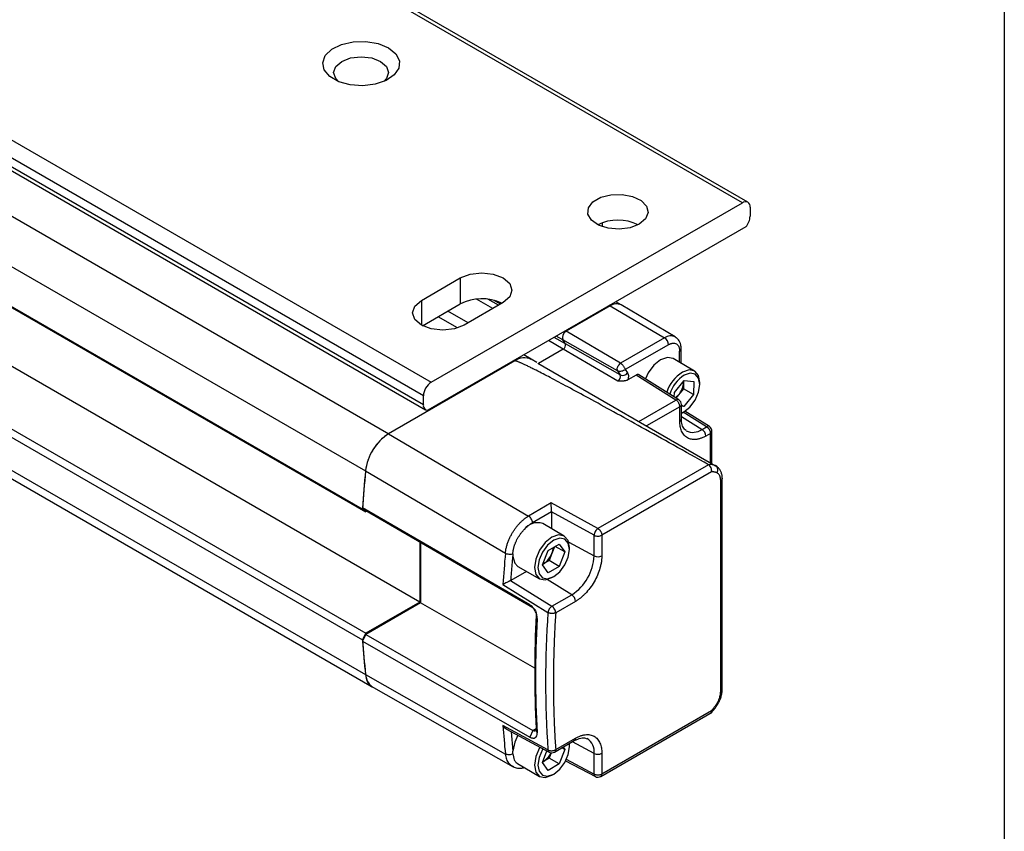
# Model space of a CAD drawing. Header units: millimetres. Extents: x 16 to 683, y 16 to 524.
# Tile 12 of 15: x 638 to 683, y 267 to 304. Entities that reach past the tile are written whole.
import ezdxf

# ---------------------------------------------------------------- set-up
doc = ezdxf.new("R2010")
doc.units = ezdxf.units.MM
doc.header["$LTSCALE"] = 2.5
doc.layers.add('TEXT', color=140, linetype='Continuous', lineweight=25)

msp = doc.modelspace()

# ---------------------------------------------------------------- linework, layer by layer
for p, q in [((385.949, 440.672), (654.65, 285.555)), ((384.895, 438.978), (653.596, 283.86)), ((653.462, 282.125), (384.761, 437.242)), ((653.603, 281.99), (384.902, 437.108)), ((656.065, 277.9), (387.364, 433.017)), ((384.902, 431.596), (653.603, 276.479)), ((384.761, 431.299), (653.462, 276.181)), ((384.895, 429.718), (653.596, 274.601)), ((385.199, 429.166), (653.9, 274.049)), ((670.72, 296.056), (642.435, 312.384)), ((670.97, 296.081), (642.685, 312.409)), ((628.293, 304.22), (656.577, 287.892)), ((656.224, 287.28), (627.94, 303.608)), ((656.224, 286.872), (627.94, 303.2)), ((628.043, 302.971), (656.327, 286.643)), ((656.577, 287.892), (670.72, 296.056)), ((671.073, 295.852), (671.073, 295.444)), ((670.874, 294.961), (656.423, 286.619)), ((664.356, 295.145), (664.356, 294.967)), ((656.136, 291.617), (657.903, 292.638)), ((657.903, 292.638), (657.903, 291.454)), ((656.136, 291.617), (656.136, 290.495)), ((656.19, 290.465), (657.903, 291.454)), ((659.848, 291.515), (658.08, 290.495)), ((659.384, 291.248), (658.644, 291.675)), ((659.635, 291.392), (659.154, 291.67)), ((659.731, 291.448), (659.438, 291.617)), ((664.709, 291.362), (662.712, 290.209)), ((664.709, 291.362), (662.712, 290.209)), ((664.709, 291.362), (664.674, 291.382)), ((664.709, 291.362), (667.186, 289.907)), ((665.209, 291.411), (664.967, 291.551)), ((667.673, 289.953), (665.212, 291.409)), ((657.778, 290.363), (656.896, 290.872)), ((658.254, 290.595), (657.335, 291.126)), ((662.557, 289.816), (662.259, 289.988)), ((662.676, 290.229), (662.712, 290.209)), ((665.188, 288.754), (662.712, 290.209)), ((662.584, 289.4), (661.913, 289.788)), ((662.677, 289.636), (662.163, 289.933)), ((665.052, 288.409), (662.557, 289.816)), ((662.677, 289.636), (662.557, 289.816)), ((662.677, 289.636), (662.557, 289.816)), ((665.172, 288.229), (662.677, 289.636)), ((667.186, 289.907), (665.188, 288.754)), ((667.361, 289.602), (665.4, 288.47)), ((661.128, 288.936), (660.782, 289.136)), ((662.584, 289.4), (661.451, 288.746)), ((665.061, 287.946), (662.584, 289.4)), ((667.87, 288.795), (667.87, 289.308)), ((667.943, 288.753), (667.943, 289.41)), ((660.378, 288.862), (654.646, 285.552)), ((660.378, 288.862), (660.343, 288.882)), ((661.38, 288.791), (661.128, 288.936)), ((661.423, 288.762), (669.5, 284.1)), ((668.551, 288.402), (667.57, 288.968)), ((665.052, 288.409), (665.172, 288.229)), ((665.4, 288.47), (665.502, 288.316)), ((665.894, 288.222), (665.512, 288.002)), ((667.703, 287.083), (665.894, 288.222)), ((667.835, 287.091), (666.014, 288.238)), ((667.629, 287.428), (668.073, 287.974)), ((668.05, 287.896), (668.047, 287.6)), ((668.05, 287.896), (668.049, 287.944)), ((668.051, 287.946), (668.05, 287.896)), ((668.073, 287.974), (668.513, 287.927)), ((668.513, 287.927), (668.507, 287.335)), ((668.784, 287.795), (668.784, 287.887)), ((656.224, 286.872), (656.224, 287.28)), ((667.627, 287.222), (667.629, 287.428)), ((667.825, 287.327), (667.701, 287.175)), ((668.047, 287.6), (667.825, 287.327)), ((668.507, 287.335), (668.047, 287.6)), ((668.507, 287.335), (668.062, 286.789)), ((666.018, 286.11), (667.703, 287.083)), ((667.835, 287.091), (667.832, 287.093)), ((667.952, 286.231), (667.952, 286.88)), ((668.062, 286.789), (667.952, 286.853)), ((667.879, 286.778), (666.37, 285.907)), ((667.879, 286.129), (667.879, 286.778)), ((668.062, 286.789), (667.952, 286.801)), ((667.989, 286.509), (668.068, 286.555)), ((669.095, 285.871), (668.036, 286.536)), ((669.222, 285.882), (668.11, 286.581)), ((667.952, 286.329), (668.887, 285.751)), ((667.952, 286.235), (667.952, 286.231)), ((654.646, 285.552), (661.005, 281.81)), ((668.887, 285.751), (669.095, 285.871)), ((669.266, 285.568), (669.058, 285.448)), ((669.222, 285.882), (669.22, 285.884)), ((669.266, 284.235), (669.266, 285.568)), ((669.339, 284.193), (669.339, 285.67)), ((653.592, 283.858), (659.95, 280.114)), ((669.181, 284.143), (664.158, 281.241)), ((669.322, 283.817), (664.333, 280.936)), ((669.736, 273.833), (669.736, 283.424)), ((669.809, 273.935), (669.809, 283.526)), ((662.035, 282.405), (661.005, 281.81)), ((664.158, 281.241), (662.035, 282.405)), ((661.063, 277.766), (653.462, 282.186)), ((653.462, 282.186), (653.603, 282.052)), ((653.603, 281.99), (653.462, 282.125)), ((661.203, 277.631), (653.603, 282.052)), ((662.04, 282), (661.181, 281.505)), ((663.986, 280.933), (662.04, 282)), ((662.04, 282), (662.04, 281.241)), ((662.629, 280.901), (661.648, 281.467)), ((656.065, 280.62), (656.065, 277.9)), ((656.1, 280.599), (656.1, 277.859)), ((662.832, 280.618), (663.986, 279.997)), ((663.986, 279.997), (663.986, 280.933)), ((664.333, 280.936), (664.333, 280)), ((661.636, 279.586), (661.891, 280.244)), ((661.891, 280.244), (662.401, 280.538)), ((662.186, 280.415), (662.069, 280.112)), ((662.656, 280.175), (662.214, 280.431)), ((662.401, 280.538), (662.656, 280.175)), ((662.656, 280.175), (662.401, 279.518)), ((662.862, 280.294), (662.862, 280.386)), ((661.941, 279.783), (661.686, 279.636)), ((662.069, 280.112), (661.941, 279.783)), ((662.401, 279.518), (661.941, 279.783)), ((660.915, 279.292), (660.204, 278.882)), ((660.523, 279.519), (661.504, 278.952)), ((661.891, 279.223), (661.636, 279.586)), ((661.686, 279.636), (661.646, 279.612)), ((661.647, 279.615), (661.686, 279.636)), ((662.401, 279.518), (661.891, 279.223)), ((660.204, 278.882), (660.189, 278.874)), ((660.189, 278.874), (662.065, 277.71)), ((662.965, 278.23), (661.851, 278.918)), ((662.067, 279.008), (662.146, 279.054)), ((659.837, 278.693), (661.883, 277.423)), ((656.065, 277.9), (653.603, 276.479)), ((662.065, 277.71), (662.965, 278.23)), ((663.136, 277.927), (662.236, 277.407)), ((656.1, 277.859), (653.603, 276.417)), ((661.284, 274.887), (656.1, 277.859)), ((661.203, 277.631), (661.063, 277.766)), ((661.355, 277.311), (661.391, 277.138)), ((653.462, 276.181), (653.603, 276.479)), ((653.603, 276.417), (653.462, 276.12)), ((653.462, 276.12), (661.063, 271.76)), ((653.603, 276.417), (661.203, 272.058)), ((653.592, 274.599), (659.95, 270.987)), ((653.857, 274.069), (660.3, 270.407)), ((664.333, 270.082), (669.322, 272.963)), ((664.281, 269.968), (669.343, 272.89)), ((661.883, 271.174), (659.837, 272.278)), ((660.009, 272.115), (661.941, 271.071)), ((661.203, 272.058), (661.355, 272.146)), ((661.391, 271.953), (661.355, 272.147)), ((660.213, 272.004), (660.292, 271.114)), ((661.203, 272.058), (661.063, 271.76)), ((662.236, 271.19), (663.136, 271.71)), ((662.184, 271.075), (663.084, 271.595)), ((662.656, 271.193), (662.401, 270.536)), ((662.656, 271.193), (662.522, 271.271)), ((662.579, 271.303), (662.656, 271.193)), ((662.862, 271.312), (662.849, 271.46)), ((662.862, 271.404), (662.86, 271.466)), ((662.862, 271.312), (662.862, 271.404)), ((663.986, 271.015), (662.999, 271.546)), ((661.636, 270.604), (661.838, 271.127)), ((661.941, 270.801), (661.686, 270.654)), ((662.035, 271.043), (661.941, 270.801)), ((662.401, 270.536), (661.941, 270.801)), ((662.72, 270.747), (663.986, 270.079)), ((663.986, 270.079), (663.986, 271.015)), ((664.333, 271.018), (664.333, 270.082)), ((660.494, 270.554), (661.504, 269.971)), ((661.891, 270.241), (661.636, 270.604)), ((661.686, 270.654), (661.646, 270.63)), ((661.647, 270.633), (661.686, 270.654)), ((662.401, 270.536), (661.891, 270.241)), ((662.69, 270.676), (664.039, 269.964)), ((662.067, 270.026), (662.146, 270.072)), ((664.037, 269.965), (664.039, 269.964))]:
    msp.add_line(p, q)
at = {"flags": 128}
for points in [[(654.633, 303.098), (654.968, 302.827), (655.132, 302.508), (655.108, 302.176), (654.899, 301.866), (654.527, 301.613), (654.032, 301.442), (653.468, 301.374), (652.896, 301.415), (652.379, 301.561), (651.971, 301.796), (651.718, 302.095), (651.647, 302.425), (651.765, 302.751), (652.06, 303.036), (652.5, 303.251), (653.036, 303.372), (653.612, 303.386), (654.164, 303.291), (654.633, 303.098)], [(652.512, 302.485), (652.917, 302.642), (653.395, 302.697), (653.874, 302.642), (654.279, 302.485), (654.55, 302.251), (654.645, 301.975), (654.55, 301.699), (654.426, 301.567)], [(652.365, 301.567), (652.241, 301.699), (652.145, 301.975), (652.241, 302.251), (652.512, 302.485)], [(666.035, 295.087), (665.618, 294.922), (665.126, 294.855), (664.626, 294.895), (664.184, 295.037), (663.862, 295.262), (663.701, 295.538), (663.724, 295.83), (663.928, 296.097), (664.286, 296.303), (664.748, 296.421), (665.253, 296.434), (665.732, 296.342), (666.121, 296.155), (666.366, 295.9), (666.436, 295.611), (666.321, 295.327), (666.035, 295.087)], [(657.903, 292.638), (658.349, 292.81), (658.876, 292.87), (659.402, 292.81), (659.848, 292.638), (660.146, 292.38), (660.251, 292.076), (660.146, 291.773), (659.848, 291.515)], [(658.08, 290.495), (657.634, 290.322), (657.108, 290.262), (656.582, 290.322), (656.136, 290.495), (655.837, 290.752), (655.733, 291.056), (655.837, 291.36), (656.136, 291.617)], [(667.57, 288.968), (667.312, 289.018), (667.007, 288.912), (666.703, 288.667), (666.445, 288.319), (666.315, 288.048)], [(667.952, 286.499), (668.06, 286.55), (668.335, 286.768), (668.569, 287.08), (668.726, 287.437), (668.784, 287.786), (668.732, 288.073), (668.58, 288.255), (668.349, 288.304), (668.076, 288.213)], [(668.784, 287.887), (668.727, 288.196), (668.557, 288.398), (668.301, 288.453), (667.997, 288.351)], [(667.952, 286.489), (667.98, 286.504), (667.989, 286.509)], [(662.862, 280.386), (662.801, 280.703), (662.629, 280.901), (662.371, 280.951), (662.066, 280.845), (661.762, 280.6), (661.504, 280.252), (661.331, 279.854), (661.271, 279.468), (661.331, 279.151), (661.504, 278.952), (661.762, 278.902), (662.066, 279.008), (662.067, 279.008)], [(662.862, 280.294), (662.807, 280.579), (662.652, 280.758), (662.42, 280.803), (662.146, 280.708), (661.872, 280.486), (661.64, 280.173), (661.484, 279.815), (661.43, 279.468), (661.484, 279.183), (661.64, 279.004), (661.872, 278.959), (662.146, 279.054), (662.42, 279.275), (662.652, 279.588), (662.807, 279.946), (662.862, 280.294)], [(660.292, 279.974), (660.381, 279.659), (660.523, 279.519)], [(660.524, 271.838), (660.381, 271.532), (660.292, 271.114)], [(661.522, 271.3), (661.504, 271.27), (661.331, 270.872), (661.271, 270.486), (661.331, 270.169), (661.504, 269.971), (661.762, 269.92), (662.066, 270.026), (662.067, 270.026)], [(661.66, 271.225), (661.64, 271.191), (661.484, 270.833), (661.43, 270.486), (661.484, 270.201), (661.64, 270.022), (661.872, 269.977), (662.146, 270.072), (662.42, 270.293), (662.652, 270.607), (662.807, 270.964), (662.862, 271.312), (662.862, 271.312)]]:
    msp.add_lwpolyline(points, dxfattribs=at)
for centre, radius, start, end in [((670.858, 295.887), 0.218, 350.786, 129.2033), ((670.299, 295.481), 0.775, 317.8603, 357.2306), ((665.063, 293.16), 2.106, 64.2129, 115.7871), ((658.879, 289.561), 2.129, 64.8221, 117.2634), ((665.001, 290.966), 0.492, 64.4932, 126.3427), ((665.002, 290.953), 0.503, 65.6929, 125.6176), ((662.872, 289.919), 0.332, 119.0181, 198.0001), ((662.872, 289.919), 0.332, 119.018, 198.0001), ((667.468, 289.524), 0.476, 64.2998, 126.3603), ((662.488, 289.574), 0.199, 299.018, 18.0001), ((662.488, 289.574), 0.199, 299.018, 18.0001), ((666.977, 289.584), 0.385, 2.6294, 57.0819), ((667.82, 289.421), 0.123, 293.7293, 354.9326), ((660.817, 288.259), 0.745, 65.262, 126.0485), ((660.817, 288.258), 0.746, 65.3081, 126.0023), ((664.945, 288.155), 0.24, 299.018, 18.0001), ((665.282, 288.481), 0.275, 246.4418, 323.1751), ((668.933, 286.879), 1.745, 122.4549, 161.2322), ((668.921, 286.885), 1.574, 122.4733, 162.6632), ((656.992, 287.245), 0.768, 122.6055, 177.3945), ((667.087, 287.948), 0.965, 319.9226, 356.9165), ((667.141, 287.878), 0.878, 308.1098, 321.1715), ((656.436, 286.834), 0.215, 169.9745, 266.6766), ((667.777, 286.972), 0.133, 65.388, 123.525), ((667.702, 286.88), 0.25, 0.0848, 57.8093), ((667.829, 286.242), 0.124, 293.8208, 354.859), ((655.917, 283.592), 2.336, 122.8418, 173.3959), ((668.476, 286.307), 0.692, 243.0651, 306.4708), ((668.672, 285.43), 0.386, 2.6952, 56.15), ((669.169, 285.768), 0.127, 66.3276, 125.4221), ((669.089, 285.67), 0.25, 0.1345, 57.8657), ((669.265, 283.559), 0.59, 66.5421, 98.235), ((707.208, 278.839), 53.847, 174.6496, 176.5019), ((707.26, 278.833), 53.902, 174.6503, 176.4328), ((661.408, 280.776), 0.732, 70.8655, 145.5592), ((664.363, 280.917), 0.378, 149.7774, 177.6309), ((664.364, 280.934), 0.37, 123.8344, 152.0782), ((661.303, 280.421), 0.826, 338.062, 357.2379), ((713.72, 275.15), 53.999, 174.7252, 176.2377), ((661.169, 280.444), 0.959, 302.638, 339.7729), ((661.77, 280.098), 2.217, 302.6055, 357.3945), ((664.156, 280.343), 0.386, 243.854, 297.3007), ((662.75, 277.909), 0.386, 2.6952, 56.15), ((662.263, 277.377), 0.383, 146.6121, 172.9983), ((662.26, 277.394), 0.371, 121.6327, 148.5773), ((708.217, 274.729), 46.933, 176.846, 183.154), ((708.89, 274.299), 47.111, 176.1973, 183.8027), ((694.118, 278.839), 40.743, 183.7408, 185.9716), ((694.065, 278.833), 40.693, 183.8226, 185.9724), ((654.278, 274.617), 0.682, 181.3468, 236.3349), ((700.342, 275.15), 40.606, 184.0555, 185.8846), ((663.016, 271.695), 0.12, 304.1966, 7.1156), ((663.307, 271.104), 0.684, 352.5082, 58.3438), ((662.006, 271.176), 0.123, 180.8881, 239.314), ((661.18, 271.449), 0.943, 302.506, 334.5168), ((662.059, 271.292), 0.25, 241.6329, 299.8743), ((664.156, 271.362), 0.386, 243.854, 297.3007), ((664.112, 270.067), 0.127, 174.5759, 233.6602), ((664.156, 270.185), 0.25, 242.1394, 299.8269)]:
    msp.add_arc(centre, radius, start, end)
for points, knots in [([(667.361, 289.602), (667.374, 289.609), (667.399, 289.623), (667.437, 289.64), (667.475, 289.653), (667.512, 289.663), (667.569, 289.673), (667.642, 289.672), (667.723, 289.642), (667.789, 289.587), (667.831, 289.517), (667.855, 289.446), (667.867, 289.381), (667.869, 289.332), (667.87, 289.308)], [0, 0, 0, 0, 0.048274, 0.096154, 0.143915, 0.191834, 0.240185, 0.369997, 0.500048, 0.62986, 0.759911, 0.840101, 0.919702, 1, 1, 1, 1]), ([(667.943, 289.41), (667.939, 289.474), (667.929, 289.625), (667.843, 289.825), (667.723, 289.911), (667.671, 289.948)], [0, 0, 0, 0, 0.292275, 0.691841, 1, 1, 1, 1]), ([(669.181, 284.143), (668.647, 284.442), (667.636, 285.01), (666.196, 285.813), (664.917, 286.521), (663.798, 287.135), (662.84, 287.654), (662.043, 288.078), (661.531, 288.345), (661.253, 288.486), (661.16, 288.532), (661.072, 288.576), (660.989, 288.616), (660.912, 288.653), (660.84, 288.688), (660.773, 288.719), (660.711, 288.747), (660.655, 288.772), (660.604, 288.794), (660.557, 288.813), (660.517, 288.829), (660.481, 288.842), (660.45, 288.852), (660.425, 288.859), (660.405, 288.863), (660.389, 288.865), (660.381, 288.863), (660.378, 288.862)], [0, 0, 0, 0, 0.185409, 0.35176, 0.499053, 0.627291, 0.736478, 0.826619, 0.897725, 0.908568, 0.918796, 0.928409, 0.937408, 0.945793, 0.953564, 0.960722, 0.967268, 0.973202, 0.978526, 0.983242, 0.987352, 0.990859, 0.993771, 0.996098, 0.997862, 0.999114, 1, 1, 1, 1]), ([(665.052, 288.409), (665.041, 288.426), (665.034, 288.45), (665.032, 288.512), (665.039, 288.55), (665.069, 288.626), (665.092, 288.663), (665.14, 288.721), (665.166, 288.741), (665.188, 288.754)], [0, 0, 0, 0, 0.25, 0.25, 0.5, 0.5, 0.75, 0.75, 1, 1, 1, 1]), ([(665.188, 288.754), (665.195, 288.749), (665.209, 288.741), (665.232, 288.722), (665.259, 288.698), (665.289, 288.664), (665.322, 288.621), (665.348, 288.579), (665.371, 288.537), (665.387, 288.501), (665.396, 288.48), (665.4, 288.47)], [0, 0, 0, 0, 0.08117, 0.146698, 0.249385, 0.373762, 0.496586, 0.659271, 0.749835, 0.886231, 1, 1, 1, 1]), ([(665.4, 288.47), (665.355, 288.435), (665.293, 288.404), (665.165, 288.377), (665.1, 288.383), (665.052, 288.409)], [0, 0, 0, 0, 0.5, 0.5, 1, 1, 1, 1]), ([(665.502, 288.316), (665.506, 288.31), (665.513, 288.298), (665.522, 288.278), (665.53, 288.257), (665.537, 288.225), (665.54, 288.196), (665.541, 288.159), (665.539, 288.128), (665.534, 288.087), (665.525, 288.045), (665.516, 288.016), (665.512, 288.002)], [0, 0, 0, 0, 0.083591, 0.167192, 0.250814, 0.31883, 0.499999, 0.536397, 0.652397, 0.768412, 0.884213, 1, 1, 1, 1]), ([(666.021, 288.232), (666.014, 288.236), (665.999, 288.245), (665.969, 288.248), (665.933, 288.242), (665.907, 288.229), (665.894, 288.222)], [0, 0, 0, 0, 0.196065, 0.454086, 0.722064, 1, 1, 1, 1]), ([(665.512, 288.002), (665.502, 287.997), (665.483, 287.987), (665.451, 287.974), (665.415, 287.963), (665.376, 287.954), (665.335, 287.948), (665.286, 287.943), (665.229, 287.94), (665.153, 287.941), (665.096, 287.944), (665.061, 287.946)], [0, 0, 0, 0, 0.081158, 0.162979, 0.246623, 0.333175, 0.423618, 0.518811, 0.641427, 0.780877, 1, 1, 1, 1]), ([(667.879, 286.778), (667.878, 286.786), (667.878, 286.801), (667.875, 286.824), (667.87, 286.845), (667.863, 286.873), (667.85, 286.909), (667.827, 286.953), (667.801, 286.993), (667.77, 287.03), (667.738, 287.061), (667.715, 287.076), (667.703, 287.083)], [0, 0, 0, 0, 0.075861, 0.142864, 0.200963, 0.25022, 0.383173, 0.500144, 0.629964, 0.750071, 0.876395, 1, 1, 1, 1]), ([(667.879, 286.778), (667.898, 286.792), (667.937, 286.821), (667.957, 286.86), (667.951, 286.879), (667.951, 286.88)], [0, 0, 0, 0, 0.4870105, 0.974021, 1, 1, 1, 1]), ([(669.058, 285.448), (669.037, 285.436), (668.994, 285.413), (668.931, 285.382), (668.868, 285.356), (668.806, 285.333), (668.744, 285.315), (668.684, 285.302), (668.568, 285.284), (668.406, 285.287), (668.218, 285.356), (668.065, 285.484), (667.974, 285.635), (667.924, 285.775), (667.898, 285.885), (667.882, 286.002), (667.88, 286.087), (667.879, 286.129)], [0, 0, 0, 0, 0.034551, 0.068856, 0.103014, 0.137126, 0.171292, 0.205615, 0.240191, 0.370059, 0.500029, 0.629896, 0.759866, 0.82015, 0.879907, 0.939677, 1, 1, 1, 1]), ([(668.163, 285.694), (668.115, 285.735), (668.024, 285.811), (667.958, 286.033), (667.953, 286.187), (667.952, 286.231)], [0, 0, 0, 0, 0.4464317, 0.8394901, 1, 1, 1, 1]), ([(654.646, 285.552), (654.581, 285.515), (654.517, 285.471), (654.391, 285.372), (654.329, 285.316), (654.208, 285.192), (654.15, 285.127), (654.041, 284.986), (653.988, 284.911), (653.892, 284.757), (653.848, 284.677), (653.769, 284.515), (653.734, 284.431), (653.675, 284.265), (653.651, 284.182), (653.613, 284.019), (653.6, 283.937), (653.592, 283.858)], [0, 0, 0, 0, 0.125, 0.125, 0.25, 0.25, 0.375, 0.375, 0.5, 0.5, 0.625, 0.625, 0.75, 0.75, 0.875, 0.875, 1, 1, 1, 1]), ([(669.095, 285.871), (669.14, 285.843), (669.185, 285.795), (669.248, 285.683), (669.266, 285.621), (669.266, 285.568)], [0, 0, 0, 0, 0.5, 0.5, 1, 1, 1, 1]), ([(669.266, 285.568), (669.285, 285.583), (669.325, 285.613), (669.345, 285.652), (669.339, 285.671), (669.339, 285.671)], [0, 0, 0, 0, 0.4948325, 0.9896651, 1, 1, 1, 1]), ([(669.322, 283.817), (669.324, 283.826), (669.326, 283.844), (669.326, 283.871), (669.325, 283.896), (669.32, 283.927), (669.312, 283.963), (669.291, 284.021), (669.257, 284.078), (669.221, 284.114), (669.199, 284.132), (669.188, 284.138), (669.181, 284.143)], [0, 0, 0, 0, 0.07844, 0.151113, 0.217997, 0.279075, 0.387614, 0.498915, 0.746509, 0.887683, 0.921001, 1, 1, 1, 1]), ([(669.559, 283.778), (669.544, 283.784), (669.516, 283.796), (669.47, 283.808), (669.423, 283.816), (669.374, 283.819), (669.339, 283.817), (669.322, 283.817)], [0, 0, 0, 0, 0.2008189, 0.4004081, 0.5995864, 0.7991775, 1, 1, 1, 1]), ([(669.5, 284.1), (669.546, 284.074), (669.579, 284.023), (669.601, 283.904), (669.59, 283.836), (669.559, 283.778)], [0, 0, 0, 0, 0.5, 0.5, 1, 1, 1, 1]), ([(669.611, 284.015), (669.607, 284.02), (669.579, 284.062), (669.537, 284.082), (669.5, 284.1)], [0, 0, 0, 0, 0.131892, 1, 1, 1, 1]), ([(669.736, 283.424), (669.735, 283.441), (669.735, 283.475), (669.729, 283.522), (669.72, 283.567), (669.707, 283.609), (669.686, 283.656), (669.656, 283.704), (669.612, 283.749), (669.577, 283.768), (669.559, 283.778)], [0, 0, 0, 0, 0.1007157, 0.2003701, 0.2996766, 0.3993559, 0.5001207, 0.6671191, 0.8326326, 1, 1, 1, 1]), ([(669.809, 283.526), (669.806, 283.575), (669.801, 283.673), (669.759, 283.809), (669.696, 283.93), (669.637, 283.991), (669.608, 284.022)], [0, 0, 0, 0, 0.243937, 0.493714, 0.746534, 1, 1, 1, 1]), ([(669.809, 283.526), (669.809, 283.526), (669.815, 283.507), (669.794, 283.468), (669.755, 283.438), (669.736, 283.424)], [0, 0, 0, 0, 0.004837, 0.502419, 1, 1, 1, 1]), ([(662.04, 282), (662.04, 282.008), (662.04, 282.025), (662.04, 282.055), (662.04, 282.086), (662.04, 282.12), (662.04, 282.156), (662.039, 282.199), (662.039, 282.249), (662.038, 282.301), (662.036, 282.356), (662.036, 282.387), (662.035, 282.405)], [0, 0, 0, 0, 0.063595, 0.129128, 0.197394, 0.269097, 0.344845, 0.425154, 0.547617, 0.688658, 0.817166, 1, 1, 1, 1]), ([(659.95, 280.114), (659.953, 280.14), (659.958, 280.191), (659.971, 280.268), (659.986, 280.346), (660.005, 280.423), (660.027, 280.499), (660.051, 280.575), (660.078, 280.649), (660.107, 280.722), (660.139, 280.794), (660.172, 280.864), (660.207, 280.932), (660.243, 280.998), (660.28, 281.063), (660.319, 281.124), (660.359, 281.184), (660.399, 281.241), (660.44, 281.296), (660.481, 281.349), (660.523, 281.399), (660.565, 281.446), (660.607, 281.491), (660.649, 281.533), (660.69, 281.573), (660.732, 281.611), (660.773, 281.646), (660.813, 281.679), (660.853, 281.71), (660.892, 281.738), (660.93, 281.764), (660.968, 281.788), (660.993, 281.803), (661.005, 281.81)], [0, 0, 0, 0, 0.040667, 0.080788, 0.120346, 0.159337, 0.197765, 0.235632, 0.272942, 0.309692, 0.345882, 0.381511, 0.416578, 0.451085, 0.48503, 0.518413, 0.551236, 0.583497, 0.615197, 0.646335, 0.676911, 0.706926, 0.736378, 0.765267, 0.793593, 0.821357, 0.848561, 0.875205, 0.90129, 0.926815, 0.951778, 0.976174, 1, 1, 1, 1]), ([(660.804, 281.19), (660.821, 281.209), (660.855, 281.246), (660.907, 281.298), (660.961, 281.347), (661.015, 281.392), (661.069, 281.433), (661.125, 281.471), (661.162, 281.494), (661.181, 281.505)], [0, 0, 0, 0, 0.144605, 0.287684, 0.429796, 0.57151, 0.713401, 0.856043, 1, 1, 1, 1]), ([(661.181, 281.505), (661.181, 281.558), (661.162, 281.622), (661.097, 281.734), (661.051, 281.783), (661.005, 281.81)], [0, 0, 0, 0, 0.5, 0.5, 1, 1, 1, 1]), ([(660.291, 280.086), (660.292, 280.108), (660.295, 280.151), (660.303, 280.217), (660.314, 280.281), (660.328, 280.344), (660.344, 280.406), (660.362, 280.465), (660.382, 280.522), (660.403, 280.576), (660.433, 280.649), (660.477, 280.74), (660.538, 280.848), (660.605, 280.952), (660.678, 281.05), (660.73, 281.11), (660.757, 281.14)], [0, 0, 0, 0, 0.063554, 0.124981, 0.184283, 0.241457, 0.296505, 0.349427, 0.400222, 0.448891, 0.495432, 0.596345, 0.697259, 0.798172, 0.899086, 1, 1, 1, 1]), ([(664.158, 281.241), (664.165, 281.237), (664.179, 281.228), (664.201, 281.21), (664.222, 281.19), (664.243, 281.167), (664.263, 281.14), (664.284, 281.107), (664.304, 281.067), (664.319, 281.025), (664.331, 280.979), (664.332, 280.952), (664.333, 280.936)], [0, 0, 0, 0, 0.079325, 0.157759, 0.237432, 0.320179, 0.407442, 0.500234, 0.617142, 0.750126, 0.857342, 1, 1, 1, 1]), ([(663.986, 280.933), (664.032, 280.907), (664.096, 280.893), (664.224, 280.895), (664.288, 280.91), (664.333, 280.936)], [0, 0, 0, 0, 0.5, 0.5, 1, 1, 1, 1]), ([(660.295, 280.088), (660.274, 280.079), (660.247, 280.072), (660.187, 280.064), (660.154, 280.063), (660.087, 280.068), (660.054, 280.074), (659.995, 280.092), (659.97, 280.103), (659.95, 280.114)], [0, 0, 0, 0, 0.25, 0.25, 0.5, 0.5, 0.75, 0.75, 1, 1, 1, 1]), ([(660.204, 278.882), (660.213, 279.003), (660.23, 279.245), (660.259, 279.608), (660.281, 279.852), (660.292, 279.974)], [0, 0, 0, 0, 0.333338, 0.666664, 1, 1, 1, 1]), ([(664.333, 280), (664.332, 279.975), (664.332, 279.925), (664.326, 279.848), (664.318, 279.769), (664.306, 279.689), (664.29, 279.608), (664.272, 279.526), (664.229, 279.367), (664.144, 279.127), (663.988, 278.817), (663.798, 278.528), (663.618, 278.317), (663.47, 278.173), (663.361, 278.079), (663.249, 277.996), (663.174, 277.95), (663.136, 277.927)], [0, 0, 0, 0, 0.034552, 0.068857, 0.103015, 0.137126, 0.171293, 0.205615, 0.240191, 0.370059, 0.500029, 0.629897, 0.759866, 0.82015, 0.879907, 0.939677, 1, 1, 1, 1]), ([(660.189, 278.874), (660.182, 278.871), (660.167, 278.863), (660.141, 278.85), (660.109, 278.834), (660.068, 278.814), (660.003, 278.781), (659.946, 278.751), (659.9, 278.727), (659.869, 278.71), (659.849, 278.7), (659.837, 278.693)], [0, 0, 0, 0, 0.0639147, 0.1298027, 0.1983443, 0.3073115, 0.4280022, 0.69081, 0.7720924, 0.8667059, 1, 1, 1, 1]), ([(661.391, 277.138), (661.393, 277.192), (661.388, 277.252), (661.358, 277.375), (661.335, 277.439), (661.273, 277.557), (661.234, 277.612), (661.152, 277.703), (661.107, 277.74), (661.063, 277.766)], [0, 0, 0, 0, 0.25, 0.25, 0.5, 0.5, 0.75, 0.75, 1, 1, 1, 1]), ([(661.203, 277.631), (661.225, 277.618), (661.247, 277.6), (661.287, 277.554), (661.306, 277.526), (661.334, 277.465), (661.345, 277.433), (661.356, 277.37), (661.358, 277.339), (661.355, 277.311)], [0, 0, 0, 0, 0.25, 0.25, 0.5, 0.5, 0.75, 0.75, 1, 1, 1, 1]), ([(662.236, 277.407), (662.236, 277.46), (662.217, 277.522), (662.154, 277.634), (662.11, 277.682), (662.065, 277.71)], [0, 0, 0, 0, 0.5, 0.5, 1, 1, 1, 1]), ([(662.236, 277.407), (662.226, 277.403), (662.209, 277.396), (662.183, 277.388), (662.15, 277.381), (662.109, 277.376), (662.057, 277.376), (662.007, 277.381), (661.96, 277.391), (661.917, 277.405), (661.894, 277.417), (661.883, 277.423)], [0, 0, 0, 0, 0.095833, 0.175881, 0.240155, 0.379312, 0.500091, 0.635755, 0.760031, 0.881353, 1, 1, 1, 1]), ([(662.236, 277.407), (662.227, 277.264), (662.209, 276.978), (662.187, 276.551), (662.169, 276.125), (662.154, 275.702), (662.143, 275.282), (662.136, 274.863), (662.132, 274.446), (662.132, 274.032), (662.136, 273.619), (662.143, 273.209), (662.154, 272.801), (662.169, 272.395), (662.187, 271.991), (662.209, 271.589), (662.227, 271.323), (662.236, 271.19)], [0, 0, 0, 0, 0.066772, 0.133499, 0.200188, 0.266846, 0.333479, 0.400094, 0.466699, 0.533301, 0.599906, 0.666521, 0.733154, 0.799812, 0.866501, 0.933228, 1, 1, 1, 1]), ([(653.592, 274.599), (653.619, 274.481), (653.673, 274.247), (653.801, 274.068), (653.898, 274.045), (653.898, 274.045)], [0, 0, 0, 0, 0.499962, 0.999924, 1, 1, 1, 1]), ([(669.591, 273.24), (669.623, 273.296), (669.687, 273.408), (669.755, 273.588), (669.8, 273.767), (669.806, 273.879), (669.809, 273.935)], [0, 0, 0, 0, 0.248174, 0.49752, 0.748117, 1, 1, 1, 1]), ([(669.736, 273.833), (669.755, 273.848), (669.794, 273.877), (669.815, 273.917), (669.809, 273.935), (669.809, 273.935)], [0, 0, 0, 0, 0.498905, 0.997809, 1, 1, 1, 1]), ([(669.559, 273.274), (669.57, 273.292), (669.591, 273.329), (669.621, 273.384), (669.647, 273.441), (669.67, 273.498), (669.694, 273.569), (669.717, 273.652), (669.733, 273.745), (669.735, 273.804), (669.736, 273.833)], [0, 0, 0, 0, 0.100729, 0.20039, 0.299698, 0.399374, 0.50013, 0.667155, 0.832666, 1, 1, 1, 1]), ([(669.293, 272.858), (669.35, 272.919), (669.458, 273.038), (669.55, 273.177), (669.594, 273.244)], [0, 0, 0, 0, 0.515053, 1, 1, 1, 1]), ([(669.322, 272.963), (669.324, 272.95), (669.328, 272.926), (669.321, 272.891), (669.312, 272.866), (669.296, 272.863), (669.295, 272.863)], [0, 0, 0, 0, 0.270717, 0.526318, 0.989903, 1, 1, 1, 1]), ([(669.322, 272.963), (669.339, 272.982), (669.374, 273.02), (669.423, 273.08), (669.47, 273.142), (669.516, 273.207), (669.544, 273.252), (669.559, 273.274)], [0, 0, 0, 0, 0.200821, 0.400411, 0.599589, 0.799179, 1, 1, 1, 1]), ([(669.559, 273.274), (669.572, 273.264), (669.596, 273.247), (669.592, 273.246), (669.59, 273.246)], [0, 0, 0, 0, 0.572251, 1, 1, 1, 1]), ([(659.837, 272.278), (659.865, 272.24), (659.914, 272.174), (659.981, 272.134), (660.01, 272.116)], [0, 0, 0, 0, 0.573804, 1, 1, 1, 1]), ([(661.355, 272.147), (661.358, 272.122), (661.356, 272.1), (661.345, 272.064), (661.334, 272.05), (661.306, 272.034), (661.287, 272.031), (661.247, 272.037), (661.225, 272.046), (661.203, 272.058)], [0, 0, 0, 0, 0.25, 0.25, 0.5, 0.5, 0.75, 0.75, 1, 1, 1, 1]), ([(661.063, 271.76), (661.107, 271.735), (661.152, 271.718), (661.234, 271.708), (661.273, 271.714), (661.335, 271.75), (661.358, 271.78), (661.388, 271.856), (661.393, 271.902), (661.391, 271.953)], [0, 0, 0, 0, 0.25, 0.25, 0.5, 0.5, 0.75, 0.75, 1, 1, 1, 1]), ([(663.084, 271.595), (663.137, 271.622), (663.29, 271.702), (663.509, 271.743), (663.614, 271.703), (663.665, 271.683)], [0, 0, 0, 0, 0.21223, 0.618804, 1, 1, 1, 1]), ([(663.136, 271.71), (663.158, 271.722), (663.201, 271.746), (663.265, 271.777), (663.329, 271.804), (663.392, 271.826), (663.454, 271.844), (663.516, 271.858), (663.633, 271.876), (663.798, 271.873), (663.988, 271.803), (664.144, 271.674), (664.236, 271.52), (664.287, 271.378), (664.313, 271.267), (664.33, 271.147), (664.332, 271.061), (664.333, 271.018)], [0, 0, 0, 0, 0.034552, 0.068857, 0.103015, 0.137126, 0.171293, 0.205615, 0.240191, 0.370059, 0.500029, 0.629897, 0.759866, 0.82015, 0.879907, 0.939677, 1, 1, 1, 1]), ([(661.883, 271.174), (661.89, 271.17), (661.905, 271.162), (661.931, 271.152), (661.965, 271.143), (662.007, 271.137), (662.057, 271.136), (662.109, 271.141), (662.154, 271.152), (662.198, 271.168), (662.222, 271.182), (662.236, 271.19)], [0, 0, 0, 0, 0.079276, 0.158479, 0.24017, 0.364396, 0.500112, 0.620842, 0.760051, 0.862276, 1, 1, 1, 1]), ([(662.236, 271.19), (662.233, 271.166), (662.227, 271.118), (662.203, 271.08), (662.184, 271.076), (662.183, 271.076)], [0, 0, 0, 0, 0.4863529, 0.9727058, 1, 1, 1, 1]), ([(660.296, 271.005), (660.275, 270.991), (660.249, 270.978), (660.188, 270.959), (660.155, 270.953), (660.088, 270.949), (660.054, 270.952), (659.996, 270.965), (659.97, 270.975), (659.95, 270.987)], [0, 0, 0, 0, 0.25, 0.25, 0.5, 0.5, 0.75, 0.75, 1, 1, 1, 1]), ([(659.95, 270.987), (659.964, 270.904), (659.993, 270.743), (660.104, 270.53), (660.237, 270.465), (660.313, 270.427)], [0, 0, 0, 0, 0.30951, 0.60164, 1, 1, 1, 1]), ([(660.291, 271.002), (660.306, 270.904), (660.329, 270.746), (660.424, 270.6), (660.497, 270.563), (660.528, 270.547)], [0, 0, 0, 0, 0.4827817, 0.7822476, 1, 1, 1, 1]), ([(660.248, 270.437), (660.311, 270.408), (660.437, 270.349), (660.631, 270.331), (660.759, 270.362), (660.807, 270.373)], [0, 0, 0, 0, 0.384864, 0.768155, 1, 1, 1, 1]), ([(663.986, 270.079), (663.993, 270.075), (664.009, 270.067), (664.037, 270.057), (664.07, 270.048), (664.112, 270.042), (664.159, 270.039), (664.207, 270.042), (664.251, 270.05), (664.295, 270.063), (664.319, 270.076), (664.333, 270.082)], [0, 0, 0, 0, 0.082391, 0.165012, 0.250167, 0.37019, 0.50012, 0.617098, 0.750069, 0.857384, 1, 1, 1, 1]), ([(664.28, 269.968), (664.281, 269.968), (664.3, 269.972), (664.324, 270.01), (664.33, 270.058), (664.333, 270.082)], [0, 0, 0, 0, 0.0117159, 0.505858, 1, 1, 1, 1])]:
    msp.add_open_spline(points, degree=3, knots=knots)
for points in [[(660.757, 281.14), (660.772, 281.157), (660.788, 281.174), (660.804, 281.19)], [(660.291, 280.086), (660.291, 280.048), (660.291, 280.011), (660.292, 279.974)], [(661.391, 277.138), (661.295, 275.357), (661.295, 273.624), (661.391, 271.953)], [(660.291, 271.002), (660.289, 271.038), (660.289, 271.076), (660.292, 271.114)]]:
    msp.add_open_spline(points, degree=3)
at = {"layer": 'TEXT'}
msp.add_line((682.625, 523.875), (682.625, 15.875), dxfattribs=at)

doc.saveas('drawing.dxf')
